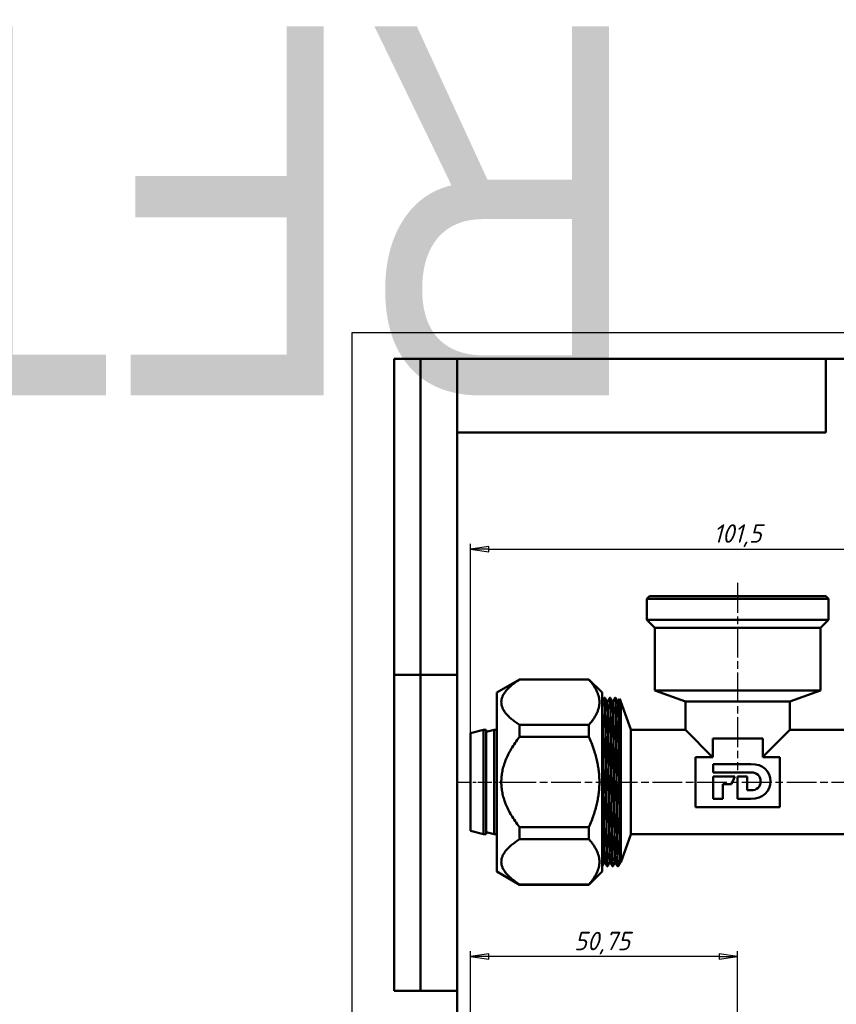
# Model space of a CAD drawing. Header units: millimetres. Extents: x -596 to 1537, y -69 to 356.
# Tile 8 of 11: x -63 to 92, y 169 to 356. Entities that reach past the tile are written whole.
import ezdxf
from ezdxf.enums import TextEntityAlignment as Align

# ---------------------------------------------------------------- set-up
doc = ezdxf.new("R2018")
doc.units = ezdxf.units.MM
doc.linetypes.add('CHAIN', pattern=[0.7087, 0.4724, -0.0591, 0.1181, -0.0591])
for name, color, linetype, lineweight in [('Видимые тонкие (ГОСТ)', 7, 'Continuous', 35), ('Видимый контур (ГОСТ)', 7, 'Continuous', 50), ('Кромка (ГОСТ)', 7, 'Continuous', 50), ('Обозначение (ГОСТ)', 7, 'Continuous', 25), ('Осевая линия (ГОСТ)', 7, 'Continuous', 25), ('Размер (ГОСТ)', 7, 'Continuous', 25), ('Эскизная геометрия (ГОСТ)', 7, 'Continuous', 50)]:
    doc.layers.add(name, color=color, linetype=linetype, lineweight=lineweight)
doc.styles.get("Standard").update_dxf_attribs({"font": 'GOST Common Italic.ttf'})
doc.styles.add('Обычный текст (ГОСТ)', font='GOST Common Italic.ttf')
doc.dimstyles.new('Обычный (ГОСТ)', dxfattribs={"dimtxt": 3.5, "dimasz": 3.5, "dimexe": 1, "dimexo": 0, "dimgap": 0.5, "dimtad": 1, "dimrnd": 1e-08, "dimtxsty": 'Обычный текст (ГОСТ)', "dimblk": 'Filled-1', "dimcen": 0.09, "dimdle": 15, "dimclrd": 256, "dimclre": 256, "dimclrt": 256, "dimazin": 2, "dimtfac": 0.714286, "dimtdec": 3, "dimtmove": 0, "dimatfit": 3, "dimfxl": 1, "dimtolj": 1, "dimlwd": 25, "dimlwe": 25, "dimarcsym": 0})

# ---------------------------------------------------------------- blocks, each defined once
blk = doc.blocks.new('ГОСТ - Доп. графы 2')
at = {"layer": 'Эскизная геометрия (ГОСТ)'}
for p, q in [((-12, 0), (-12, 120)), ((-12, 120), (0, 120)), ((-7, 0), (-7, 120)), ((-12, 60), (0, 60)), ((0, 0), (-12, 0))]:
    blk.add_line(p, q, dxfattribs=at)
at = {"layer": 'Обозначение (ГОСТ)', "lineweight": 30, "width": 0.8, "flags": 17}
for tag, p in [('Первичная_применяемость', (-3.65, 90.03)), ('Справочный_номер', (-3.55, 30.02))]:
    blk.add_attdef(tag, text='', height=3.17, rotation=90, dxfattribs=at).set_placement(p, align=Align.MIDDLE_CENTER)
blk = doc.blocks.new('ГОСТ - Доп. графы 3')
at = {"layer": 'Эскизная геометрия (ГОСТ)'}
for p, q in [((0, 0), (70, 0)), ((70, 0), (70, -14)), ((70, -14), (0, -14))]:
    blk.add_line(p, q, dxfattribs=at)
at = {"layer": 'Обозначение (ГОСТ)', "lineweight": 30, "width": 0.8}
blk.add_attdef('ОБОЗНАЧЕНИЕ', text='', height=5, rotation=180, dxfattribs=at).set_placement((34.94, -6.97), align=Align.MIDDLE_CENTER)
blk = doc.blocks.new('Рамки ГОСТ_ граница 297x210')
at = {"layer": 'Кромка (ГОСТ)', "lineweight": 25}
for p, q in [((0, 0), (0, 297)), ((0, 297), (210, 297))]:
    blk.add_line(p, q, dxfattribs=at)
at = {"layer": 'Кромка (ГОСТ)'}
for p, q in [((205, 292), (20, 292)), ((20, 292), (20, 5))]:
    blk.add_line(p, q, dxfattribs=at)
blk = doc.blocks.new('Filled-1')
at = {"color": 0}
for p, q in [((0, 0), (-1, 0.143)), ((-1, 0.143), (-1, -0.143)), ((-1, 0), (0, 0)), ((-1, -0.143), (0, 0))]:
    blk.add_line(p, q, dxfattribs=at)
at = {"color": 0, "flags": 128}
blk.add_lwpolyline([(-1, -0.143), (0, 0), (-1, 0.143), (-1, -0.143)], dxfattribs=at)
at = {"color": 0}
blk.add_solid([(-1, -0.143), (0, 0), (-1, 0.143), (-1, -0.143)], dxfattribs=at)
blk = doc.blocks.new('*D8')
at = {"layer": 'Defpoints', "color": 0, "linetype": 'Continuous', "transparency": 16777216}
for p in [(123.98, 255.87), (22.48, 220.87), (123.98, 220.87)]:
    blk.add_point(p, dxfattribs=at)
at = {"layer": 'Размер (ГОСТ)', "linetype": 'Continuous', "lineweight": 25, "transparency": 16777216}
for p, q in [((22.48, 220.87), (22.48, 256.87)), ((123.98, 220.87), (123.98, 256.87)), ((25.98, 255.87), (120.48, 255.87))]:
    blk.add_line(p, q, dxfattribs=at)
at = {"layer": 'Размер (ГОСТ)', "linetype": 'Continuous', "lineweight": 25, "transparency": 16777216, "xscale": 3.5, "yscale": 3.5, "zscale": 3.5, "rotation": 180}
blk.add_blockref('Filled-1', (22.48, 255.87), dxfattribs=at)
at = {"layer": 'Размер (ГОСТ)', "linetype": 'Continuous', "lineweight": 25, "transparency": 16777216, "xscale": 3.5, "yscale": 3.5, "zscale": 3.5}
blk.add_blockref('Filled-1', (123.98, 255.87), dxfattribs=at)
at = {"layer": 'Размер (ГОСТ)', "linetype": 'Continuous', "lineweight": 25, "transparency": 16777216, "insert": (68.61, 260.57), "char_height": 3.5, "attachment_point": 1, "style": 'Обычный текст (ГОСТ)'}
blk.add_mtext('\\A1;101,5', dxfattribs=at)
blk = doc.blocks.new('*D9')
at = {"layer": 'Defpoints', "color": 0, "linetype": 'Continuous', "transparency": 16777216}
for p in [(22.48, 178.48), (73.23, 166.82), (22.48, 156.32)]:
    blk.add_point(p, dxfattribs=at)
at = {"layer": 'Размер (ГОСТ)', "linetype": 'Continuous', "lineweight": 25, "transparency": 16777216}
for p, q in [((22.48, 156.32), (22.48, 179.48)), ((69.73, 178.48), (25.98, 178.48)), ((73.23, 166.82), (73.23, 179.48))]:
    blk.add_line(p, q, dxfattribs=at)
at = {"layer": 'Размер (ГОСТ)', "linetype": 'Continuous', "lineweight": 25, "transparency": 16777216, "xscale": 3.5, "yscale": 3.5, "zscale": 3.5, "rotation": 180}
blk.add_blockref('Filled-1', (22.48, 178.48), dxfattribs=at)
at = {"layer": 'Размер (ГОСТ)', "linetype": 'Continuous', "lineweight": 25, "transparency": 16777216, "xscale": 3.5, "yscale": 3.5, "zscale": 3.5}
blk.add_blockref('Filled-1', (73.23, 178.48), dxfattribs=at)
at = {"layer": 'Размер (ГОСТ)', "linetype": 'Continuous', "lineweight": 25, "transparency": 16777216, "insert": (42.19, 183.18), "char_height": 3.5, "attachment_point": 1, "style": 'Обычный текст (ГОСТ)'}
blk.add_mtext('\\A1;50,75', dxfattribs=at)

msp = doc.modelspace()

# ---------------------------------------------------------------- linework, layer by layer
at = {"layer": 'Видимые тонкие (ГОСТ)'}
for points, knots in [([(47.491, 226.875), (47.507, 226.876), (47.522, 226.666), (47.537, 226.242), (47.574, 225.236), (47.611, 223.03), (47.647, 220.114), (47.684, 217.239), (47.72, 213.694), (47.756, 210.247), (47.792, 206.802), (47.828, 203.48), (47.864, 200.998), (47.9, 198.518), (47.936, 196.894), (47.972, 196.477), (47.979, 196.403), (47.985, 196.367), (47.992, 196.368)], [53.4070751, 53.4070751, 53.4070751, 53.4070751, 53.6979742, 53.6979742, 53.6979742, 54.3878068, 54.3878068, 54.3878068, 55.0682739, 55.0682739, 55.0682739, 55.7482594, 55.7482594, 55.7482594, 56.4277799, 56.4277799, 56.4277799, 56.5486678, 56.5486678, 56.5486678, 56.5486678]), ([(47.571, 226.93), (47.605, 226.989), (47.638, 226.026), (47.671, 224.204), (47.707, 222.227), (47.743, 219.252), (47.779, 215.923), (47.815, 212.597), (47.852, 208.939), (47.888, 205.739), (47.924, 202.541), (47.96, 199.823), (47.996, 198.17), (48.021, 197.008), (48.046, 196.378), (48.072, 196.324)], [53.3870873, 53.3870873, 53.3870873, 53.3870873, 54.013506, 54.013506, 54.013506, 54.6932216, 54.6932216, 54.6932216, 55.3724629, 55.3724629, 55.3724629, 56.0512462, 56.0512462, 56.0512462, 56.52868, 56.52868, 56.52868, 56.52868]), ([(47.905, 227.563), (47.923, 227.597), (47.941, 227.329), (47.959, 226.757), (47.995, 225.631), (48.03, 223.333), (48.066, 220.348), (48.101, 217.364), (48.137, 213.714), (48.173, 210.166), (48.208, 206.619), (48.244, 203.197), (48.279, 200.619), (48.315, 198.042), (48.35, 196.326), (48.386, 195.83), (48.392, 195.741), (48.399, 195.691), (48.405, 195.68)], [53.3878896, 53.3878896, 53.3878896, 53.3878896, 53.7284842, 53.7284842, 53.7284842, 54.3991598, 54.3991598, 54.3991598, 55.0694476, 55.0694476, 55.0694476, 55.739363, 55.739363, 55.739363, 56.4089214, 56.4089214, 56.4089214, 56.5294822, 56.5294822, 56.5294822, 56.5294822]), ([(48.079, 227.569), (48.11, 227.503), (48.141, 226.497), (48.173, 224.698), (48.208, 222.658), (48.244, 219.611), (48.279, 216.199), (48.315, 212.789), (48.35, 209.036), (48.386, 205.729), (48.422, 202.423), (48.457, 199.583), (48.493, 197.806), (48.521, 196.367), (48.55, 195.632), (48.579, 195.681)], [59.709446, 59.709446, 59.709446, 59.709446, 60.3001972, 60.3001972, 60.3001972, 60.9701126, 60.9701126, 60.9701126, 61.6396711, 61.6396711, 61.6396711, 62.3088879, 62.3088879, 62.3088879, 62.8510386, 62.8510386, 62.8510386, 62.8510386]), ([(48.412, 226.928), (48.417, 226.92), (48.422, 226.886), (48.428, 226.827), (48.464, 226.42), (48.499, 224.812), (48.535, 222.348), (48.571, 219.884), (48.607, 216.582), (48.643, 213.147), (48.679, 209.715), (48.715, 206.173), (48.751, 203.281), (48.787, 200.39), (48.823, 198.166), (48.859, 197.086), (48.877, 196.544), (48.894, 196.292), (48.912, 196.326)], [59.7102482, 59.7102482, 59.7102482, 59.7102482, 59.8082863, 59.8082863, 59.8082863, 60.4850241, 60.4850241, 60.4850241, 61.1614009, 61.1614009, 61.1614009, 61.8374324, 61.8374324, 61.8374324, 62.5131344, 62.5131344, 62.5131344, 62.8518409, 62.8518409, 62.8518409, 62.8518409]), ([(48.492, 226.88), (48.499, 226.881), (48.506, 226.841), (48.513, 226.757), (48.549, 226.314), (48.585, 224.675), (48.621, 222.191), (48.656, 219.708), (48.692, 216.397), (48.728, 212.968), (48.764, 209.542), (48.8, 206.02), (48.836, 203.158), (48.872, 200.297), (48.908, 198.115), (48.944, 197.077), (48.96, 196.606), (48.976, 196.373), (48.993, 196.374)], [59.6902604, 59.6902604, 59.6902604, 59.6902604, 59.8190511, 59.8190511, 59.8190511, 60.4961237, 60.4961237, 60.4961237, 61.1728444, 61.1728444, 61.1728444, 61.8492292, 61.8492292, 61.8492292, 62.5252935, 62.5252935, 62.5252935, 62.8318531, 62.8318531, 62.8318531, 62.8318531]), ([(48.572, 226.924), (48.596, 226.965), (48.62, 226.508), (48.643, 225.572), (48.679, 224.149), (48.715, 221.631), (48.751, 218.555), (48.787, 215.48), (48.823, 211.869), (48.859, 208.494), (48.894, 205.12), (48.93, 202.005), (48.966, 199.812), (49.002, 197.639), (49.037, 196.387), (49.073, 196.318)], [59.6702726, 59.6702726, 59.6702726, 59.6702726, 60.1152419, 60.1152419, 60.1152419, 60.7912734, 60.7912734, 60.7912734, 61.4669754, 61.4669754, 61.4669754, 62.1423636, 62.1423636, 62.1423636, 62.8118653, 62.8118653, 62.8118653, 62.8118653]), ([(48.906, 227.569), (48.91, 227.579), (48.914, 227.57), (48.919, 227.544), (48.954, 227.325), (48.99, 225.882), (49.025, 223.516), (49.062, 221.045), (49.099, 217.582), (49.136, 213.913), (49.172, 210.374), (49.208, 206.667), (49.243, 203.579), (49.279, 200.496), (49.315, 198.049), (49.35, 196.756), (49.369, 196.08), (49.388, 195.722), (49.406, 195.686)], [59.6710749, 59.6710749, 59.6710749, 59.6710749, 59.7518936, 59.7518936, 59.7518936, 60.4196298, 60.4196298, 60.4196298, 61.1170793, 61.1170793, 61.1170793, 61.7897299, 61.7897299, 61.7897299, 62.4614759, 62.4614759, 62.4614759, 62.8126675, 62.8126675, 62.8126675, 62.8126675]), ([(49.08, 227.561), (49.098, 227.525), (49.117, 227.16), (49.136, 226.469), (49.172, 225.161), (49.208, 222.698), (49.243, 219.601), (49.279, 216.509), (49.315, 212.805), (49.35, 209.273), (49.386, 205.745), (49.422, 202.411), (49.457, 199.975), (49.493, 197.541), (49.528, 196.019), (49.564, 195.728), (49.569, 195.684), (49.575, 195.668), (49.58, 195.68)], [65.9926313, 65.9926313, 65.9926313, 65.9926313, 66.3478289, 66.3478289, 66.3478289, 67.0204796, 67.0204796, 67.0204796, 67.6922255, 67.6922255, 67.6922255, 68.3631305, 68.3631305, 68.3631305, 69.033257, 69.033257, 69.033257, 69.1342239, 69.1342239, 69.1342239, 69.1342239]), ([(49.413, 226.929), (49.444, 226.862), (49.475, 225.916), (49.506, 224.222), (49.542, 222.255), (49.578, 219.293), (49.614, 215.974), (49.65, 212.659), (49.686, 209.01), (49.722, 205.811), (49.758, 202.616), (49.794, 199.892), (49.83, 198.222), (49.858, 196.928), (49.886, 196.275), (49.913, 196.322)], [65.9934335, 65.9934335, 65.9934335, 65.9934335, 66.5777354, 66.5777354, 66.5777354, 67.2561555, 67.2561555, 67.2561555, 67.9337353, 67.9337353, 67.9337353, 68.6105393, 68.6105393, 68.6105393, 69.1350262, 69.1350262, 69.1350262, 69.1350262]), ([(49.493, 226.883), (49.527, 226.879), (49.561, 225.81), (49.595, 223.871), (49.631, 221.813), (49.667, 218.788), (49.703, 215.448), (49.739, 212.111), (49.775, 208.483), (49.811, 205.342), (49.847, 202.204), (49.883, 199.575), (49.919, 198.017), (49.944, 196.936), (49.969, 196.376), (49.994, 196.371)], [65.9734457, 65.9734457, 65.9734457, 65.9734457, 66.6125374, 66.6125374, 66.6125374, 67.2909633, 67.2909633, 67.2909633, 67.9685898, 67.9685898, 67.9685898, 68.6454809, 68.6454809, 68.6454809, 69.1150384, 69.1150384, 69.1150384, 69.1150384]), ([(49.573, 226.923), (49.587, 226.951), (49.601, 226.814), (49.614, 226.507), (49.65, 225.697), (49.686, 223.709), (49.722, 220.97), (49.758, 218.235), (49.794, 214.769), (49.83, 211.316), (49.866, 207.866), (49.902, 204.453), (49.938, 201.806), (49.974, 199.161), (50.009, 197.299), (50.045, 196.617), (50.055, 196.437), (50.064, 196.339), (50.074, 196.323)], [65.9534579, 65.9534579, 65.9534579, 65.9534579, 66.2099965, 66.2099965, 66.2099965, 66.8875763, 66.8875763, 66.8875763, 67.5643803, 67.5643803, 67.5643803, 68.2404722, 68.2404722, 68.2404722, 68.915915, 68.915915, 68.915915, 69.0950506, 69.0950506, 69.0950506, 69.0950506]), ([(49.907, 227.567), (49.934, 227.614), (49.962, 226.937), (49.99, 225.598), (50.026, 223.875), (50.061, 221.067), (50.097, 217.769), (50.133, 214.479), (50.168, 210.723), (50.204, 207.291), (50.239, 203.868), (50.275, 200.79), (50.31, 198.704), (50.343, 196.811), (50.375, 195.746), (50.407, 195.678)], [65.9542602, 65.9542602, 65.9542602, 65.9542602, 66.4764602, 66.4764602, 66.4764602, 67.1487577, 67.1487577, 67.1487577, 67.819357, 67.819357, 67.819357, 68.4885082, 68.4885082, 68.4885082, 69.0958528, 69.0958528, 69.0958528, 69.0958528]), ([(50.081, 227.569), (50.086, 227.559), (50.092, 227.521), (50.097, 227.454), (50.133, 227.017), (50.168, 225.352), (50.204, 222.811), (50.239, 220.275), (50.275, 216.883), (50.31, 213.346), (50.346, 209.816), (50.381, 206.164), (50.417, 203.155), (50.453, 200.129), (50.488, 197.773), (50.524, 196.584), (50.543, 195.95), (50.562, 195.65), (50.581, 195.686)], [72.2758166, 72.2758166, 72.2758166, 72.2758166, 72.3795073, 72.3795073, 72.3795073, 73.0501066, 73.0501066, 73.0501066, 73.7192578, 73.7192578, 73.7192578, 74.3872057, 74.3872057, 74.3872057, 75.058823, 75.058823, 75.058823, 75.4174092, 75.4174092, 75.4174092, 75.4174092]), ([(50.414, 226.923), (50.436, 226.879), (50.457, 226.415), (50.479, 225.548), (50.515, 224.115), (50.551, 221.59), (50.587, 218.511), (50.624, 215.299), (50.662, 211.507), (50.699, 208.011), (50.735, 204.654), (50.771, 201.594), (50.807, 199.488), (50.843, 197.39), (50.878, 196.252), (50.914, 196.318), (50.914, 196.318), (50.914, 196.318), (50.914, 196.318)], [72.2766188, 72.2766188, 72.2766188, 72.2766188, 72.6852932, 72.6852932, 72.6852932, 73.3608246, 73.3608246, 73.3608246, 74.0656604, 74.0656604, 74.0656604, 74.7426999, 74.7426999, 74.7426999, 75.4171853, 75.4171853, 75.4171853, 75.4182115, 75.4182115, 75.4182115, 75.4182115]), ([(50.494, 226.876), (50.518, 226.872), (50.542, 226.359), (50.566, 225.363), (50.602, 223.869), (50.638, 221.297), (50.673, 218.197), (50.709, 215.081), (50.746, 211.451), (50.782, 208.092), (50.817, 204.747), (50.853, 201.693), (50.889, 199.582), (50.924, 197.516), (50.96, 196.367), (50.995, 196.366)], [72.256631, 72.256631, 72.256631, 72.256631, 72.7067573, 72.7067573, 72.7067573, 73.3821011, 73.3821011, 73.3821011, 74.0610308, 74.0610308, 74.0610308, 74.7369894, 74.7369894, 74.7369894, 75.3982237, 75.3982237, 75.3982237, 75.3982237]), ([(50.574, 226.929), (50.578, 226.938), (50.583, 226.931), (50.587, 226.908), (50.624, 226.699), (50.662, 225.176), (50.699, 222.691), (50.735, 220.303), (50.771, 217.048), (50.807, 213.622), (50.843, 210.21), (50.878, 206.652), (50.914, 203.706), (50.95, 200.759), (50.986, 198.445), (51.022, 197.256), (51.026, 197.101), (51.031, 196.964), (51.036, 196.846)], [72.2366432, 72.2366432, 72.2366432, 72.2366432, 72.3146656, 72.3146656, 72.3146656, 73.0195014, 73.0195014, 73.0195014, 73.6965409, 73.6965409, 73.6965409, 74.3710263, 74.3710263, 74.3710263, 75.0457892, 75.0457892, 75.0457892, 75.1340089, 75.1340089, 75.1340089, 75.1340089]), ([(47.483, 225.266), (47.509, 224.102), (47.536, 222.373), (47.563, 220.262), (47.599, 217.392), (47.635, 213.839), (47.671, 210.373), (47.707, 206.916), (47.743, 203.571), (47.779, 201.061), (47.815, 198.552), (47.852, 196.894), (47.888, 196.444), (47.896, 196.345), (47.904, 196.305), (47.911, 196.322)], [53.8774414, 53.8774414, 53.8774414, 53.8774414, 54.3783584, 54.3783584, 54.3783584, 55.059665, 55.059665, 55.059665, 55.7393806, 55.7393806, 55.7393806, 56.4186219, 56.4186219, 56.4186219, 56.5686556, 56.5686556, 56.5686556, 56.5686556]), ([(47.483, 198.28), (47.499, 197.4), (47.515, 196.719), (47.531, 196.28), (47.547, 195.851), (47.562, 195.654), (47.578, 195.686)], [55.96973675, 55.96973675, 55.96973675, 55.96973675, 56.27233815, 56.27233815, 56.27233815, 56.56785332, 56.56785332, 56.56785332, 56.56785332])]:
    msp.add_open_spline(points, degree=3, knots=knots, dxfattribs=at)
at = {"layer": 'Видимый контур (ГОСТ)'}
for p, q in [((56.483, 246.924), (55.983, 246.424)), ((56.483, 246.924), (89.983, 246.924)), ((89.983, 246.924), (90.483, 246.424)), ((55.983, 246.424), (90.483, 246.424)), ((55.983, 246.424), (55.983, 242.424)), ((90.483, 246.424), (90.483, 242.424)), ((55.983, 242.424), (90.483, 242.424)), ((57.483, 240.924), (55.983, 242.424)), ((88.983, 240.924), (90.483, 242.424)), ((57.483, 240.924), (88.983, 240.924)), ((57.483, 240.924), (57.483, 229.024)), ((88.983, 240.924), (88.983, 229.024)), ((27.483, 228.624), (31.813, 231.124)), ((31.813, 231.124), (31.813, 231.081)), ((31.813, 231.124), (44.983, 231.124)), ((44.983, 231.081), (31.813, 231.081)), ((44.983, 231.081), (44.983, 231.124)), ((47.483, 228.624), (44.983, 231.124)), ((27.483, 228.624), (27.483, 194.624)), ((47.483, 194.624), (47.483, 228.624)), ((57.483, 229.024), (88.983, 229.024)), ((63.333, 226.924), (57.483, 229.024)), ((83.133, 226.924), (88.983, 229.024)), ((47.571, 226.93), (47.905, 227.571)), ((47.998, 227.624), (47.985, 227.624)), ((48.079, 227.571), (48.412, 226.93)), ((48.572, 226.93), (48.906, 227.571)), ((48.999, 227.624), (48.986, 227.624)), ((49.08, 227.571), (49.413, 226.93)), ((49.573, 226.93), (49.907, 227.571)), ((50, 227.624), (49.987, 227.624)), ((50.081, 227.571), (50.414, 226.93)), ((50.574, 226.93), (50.846, 227.452)), ((51.054, 226.883), (50.847, 227.452)), ((52.983, 221.585), (51.054, 226.883)), ((51.054, 226.883), (51.054, 196.366)), ((51.054, 196.366), (51.054, 226.883)), ((63.333, 226.924), (83.133, 226.924)), ((63.333, 226.924), (63.333, 221.524)), ((83.133, 226.924), (83.133, 221.524)), ((22.483, 220.874), (24.983, 221.524)), ((22.483, 202.374), (22.483, 220.874)), ((24.983, 201.724), (24.983, 221.524)), ((24.983, 221.524), (25.483, 221.524)), ((25.483, 201.724), (25.483, 221.524)), ((25.483, 221.138), (26.983, 221.524)), ((26.983, 201.724), (26.983, 221.524)), ((26.983, 221.524), (27.483, 221.524)), ((31.813, 222.479), (31.813, 220.227)), ((31.813, 222.479), (44.983, 222.479)), ((44.983, 220.227), (44.983, 222.479)), ((52.983, 201.664), (52.983, 221.585)), ((52.983, 221.524), (63.333, 221.524)), ((63.333, 221.524), (68.496, 216.361)), ((78.005, 216.397), (83.133, 221.524)), ((83.133, 221.524), (93.483, 221.524)), ((44.983, 220.227), (31.813, 220.227)), ((68.505, 219.861), (68.505, 216.361)), ((78.005, 219.861), (68.505, 219.861)), ((78.005, 216.361), (78.005, 219.861)), ((68.505, 216.361), (65.255, 216.361)), ((65.255, 216.361), (65.255, 206.861)), ((81.255, 216.361), (78.005, 216.361)), ((81.255, 206.861), (81.255, 216.361)), ((68.611, 215.037), (75.772, 215.037)), ((68.611, 213.432), (68.611, 215.037)), ((75.799, 213.432), (68.611, 213.432)), ((68.611, 212.681), (72.68, 212.681)), ((68.611, 208.43), (68.611, 212.681)), ((72.68, 212.681), (72.07, 211.245)), ((73.244, 212.681), (75.06, 212.681)), ((73.244, 208.43), (73.244, 212.681)), ((75.06, 212.681), (75.06, 210.053)), ((70.426, 211.245), (70.426, 208.43)), ((72.07, 211.245), (70.426, 211.245)), ((75.06, 210.053), (75.799, 210.053)), ((70.426, 208.43), (68.611, 208.43)), ((75.734, 208.43), (73.244, 208.43)), ((65.255, 206.861), (81.255, 206.861)), ((22.483, 202.374), (24.983, 201.724)), ((25.483, 202.111), (26.983, 201.724)), ((31.813, 203.022), (31.813, 200.77)), ((31.813, 203.022), (44.983, 203.022)), ((44.983, 200.77), (44.983, 203.022)), ((24.983, 201.724), (25.483, 201.724)), ((26.983, 201.724), (27.483, 201.724)), ((44.983, 200.77), (31.813, 200.77)), ((52.983, 201.664), (51.054, 196.366)), ((52.983, 201.724), (93.483, 201.724)), ((51.054, 196.366), (51.048, 196.349)), ((27.483, 194.624), (31.813, 192.124)), ((47.483, 194.624), (44.983, 192.124)), ((47.497, 195.624), (47.485, 195.624)), ((47.911, 196.318), (47.578, 195.678)), ((48.405, 195.678), (48.072, 196.318)), ((48.498, 195.624), (48.486, 195.624)), ((48.912, 196.318), (48.579, 195.678)), ((49.406, 195.678), (49.073, 196.318)), ((49.499, 195.624), (49.487, 195.624)), ((49.913, 196.318), (49.58, 195.678)), ((50.407, 195.678), (50.074, 196.318)), ((50.5, 195.624), (50.488, 195.624)), ((50.914, 196.318), (50.581, 195.678)), ((31.813, 192.168), (31.813, 192.124)), ((31.813, 192.168), (44.983, 192.168)), ((31.813, 192.124), (44.983, 192.124)), ((44.983, 192.124), (44.983, 192.168))]:
    msp.add_line(p, q, dxfattribs=at)
for points, weights in [([(31.813, 231.081), (25.24, 226.78), (31.813, 222.479)], [1.05705235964, 1.1778583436, 1.05705235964]), ([(44.983, 222.479), (48.778, 226.78), (44.983, 231.081)], [1.03329400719, 1.15138475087, 1.03329400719]), ([(31.813, 220.227), (25.24, 211.624), (31.813, 203.022)], [1.05705235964, 1.1778583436, 1.05705235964]), ([(44.983, 203.022), (48.778, 211.624), (44.983, 220.227)], [1.03329400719, 1.15138475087, 1.03329400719]), ([(31.813, 200.77), (25.24, 196.469), (31.813, 192.168)], [1.05705235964, 1.1778583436, 1.05705235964]), ([(44.983, 192.168), (48.778, 196.469), (44.983, 200.77)], [1.03329400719, 1.15138475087, 1.03329400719])]:
    msp.add_rational_spline(points, weights, degree=2, dxfattribs=at)
for points in [[(47.483, 226.883), (47.486, 226.883), (47.488, 226.883), (47.491, 226.883)], [(75.772, 215.037), (78.111, 215.037), (79.467, 213.678), (79.467, 211.753)], [(77.606, 211.742), (77.606, 212.8), (76.885, 213.432), (75.799, 213.432)], [(79.467, 211.753), (79.467, 209.846), (78.091, 208.43), (75.734, 208.43)], [(75.799, 210.053), (76.885, 210.053), (77.606, 210.659), (77.606, 211.742)], [(51.048, 196.349), (51.036, 196.357), (51.016, 196.366), (50.995, 196.366)], [(51.048, 196.349), (51.045, 196.341), (51.042, 196.508), (51.036, 196.846)], [(47.483, 195.632), (47.483, 195.631), (47.484, 195.631), (47.485, 195.631)], [(47.485, 195.624), (47.484, 195.624), (47.483, 195.624), (47.483, 195.624)]]:
    msp.add_open_spline(points, degree=3, dxfattribs=at)
for points, knots in [([(47.491, 226.883), (47.511, 226.883), (47.53, 226.89), (47.553, 226.906), (47.559, 226.913), (47.567, 226.923), (47.57, 226.927), (47.571, 226.93)], [0, 0, 0, 0, 0.011891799, 0.011891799, 0.022382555, 0.022382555, 0.03237767, 0.03237767, 0.03237767, 0.03237767]), ([(47.905, 227.571), (47.908, 227.578), (47.913, 227.586), (47.929, 227.602), (47.937, 227.609), (47.958, 227.619), (47.971, 227.623), (47.985, 227.624)], [0, 0, 0, 0, 0.015317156, 0.015317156, 0.023288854, 0.023288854, 0.031537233, 0.031537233, 0.031537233, 0.031537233]), ([(47.985, 227.624), (48.02, 227.625), (48.055, 226.437), (48.09, 224.298), (48.126, 222.118), (48.161, 218.964), (48.197, 215.499), (48.232, 212.036), (48.268, 208.285), (48.303, 205.033), (48.339, 201.782), (48.374, 199.051), (48.41, 197.412), (48.435, 196.243), (48.461, 195.635), (48.486, 195.63)], [53.4064775, 53.4064775, 53.4064775, 53.4064775, 54.0636304, 54.0636304, 54.0636304, 54.7332394, 54.7332394, 54.7332394, 55.4024828, 55.4024828, 55.4024828, 56.0713759, 56.0713759, 56.0713759, 56.5486678, 56.5486678, 56.5486678, 56.5486678]), ([(47.998, 227.624), (48.018, 227.623), (48.036, 227.615), (48.059, 227.599), (48.065, 227.591), (48.074, 227.579), (48.076, 227.575), (48.079, 227.571)], [0, 0, 0, 0, 0.011673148, 0.011673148, 0.022446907, 0.022446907, 0.031520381, 0.031520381, 0.031520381, 0.031520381]), ([(48.498, 195.632), (48.479, 195.632), (48.46, 195.972), (48.441, 196.65), (48.405, 197.904), (48.37, 200.307), (48.335, 203.356), (48.299, 206.404), (48.264, 210.079), (48.228, 213.612), (48.193, 217.145), (48.157, 220.514), (48.122, 223.014), (48.086, 225.515), (48.051, 227.131), (48.015, 227.526), (48.01, 227.591), (48.004, 227.623), (47.998, 227.622)], [-62.8324507, -62.8324507, -62.8324507, -62.8324507, -62.4718865, -62.4718865, -62.4718865, -61.8041515, -61.8041515, -61.8041515, -61.1364878, -61.1364878, -61.1364878, -60.4688945, -60.4688945, -60.4688945, -59.8013705, -59.8013705, -59.8013705, -59.6902604, -59.6902604, -59.6902604, -59.6902604]), ([(48.412, 226.93), (48.414, 226.926), (48.418, 226.918), (48.435, 226.903), (48.442, 226.897), (48.464, 226.887), (48.478, 226.883), (48.492, 226.883)], [0, 0, 0, 0, 0.015674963, 0.015674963, 0.023879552, 0.023879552, 0.032391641, 0.032391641, 0.032391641, 0.032391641]), ([(48.492, 226.883), (48.512, 226.883), (48.531, 226.89), (48.554, 226.906), (48.56, 226.913), (48.568, 226.923), (48.571, 226.927), (48.572, 226.93)], [0, 0, 0, 0, 0.011891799, 0.011891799, 0.022382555, 0.022382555, 0.03237767, 0.03237767, 0.03237767, 0.03237767]), ([(48.906, 227.571), (48.909, 227.578), (48.914, 227.586), (48.93, 227.602), (48.938, 227.609), (48.959, 227.619), (48.972, 227.623), (48.986, 227.624)], [0, 0, 0, 0, 0.015317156, 0.015317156, 0.023288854, 0.023288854, 0.031537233, 0.031537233, 0.031537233, 0.031537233]), ([(48.986, 227.616), (49.007, 227.616), (49.028, 227.219), (49.048, 226.435), (49.084, 225.061), (49.121, 222.504), (49.157, 219.319), (49.192, 216.178), (49.228, 212.448), (49.264, 208.916), (49.299, 205.39), (49.335, 202.085), (49.371, 199.7), (49.406, 197.317), (49.442, 195.866), (49.477, 195.653), (49.481, 195.634), (49.484, 195.625), (49.487, 195.625)], [59.6896628, 59.6896628, 59.6896628, 59.6896628, 60.0782287, 60.0782287, 60.0782287, 60.759335, 60.759335, 60.759335, 61.4311185, 61.4311185, 61.4311185, 62.1020221, 62.1020221, 62.1020221, 62.7721088, 62.7721088, 62.7721088, 62.8318531, 62.8318531, 62.8318531, 62.8318531]), ([(48.999, 227.624), (49.019, 227.623), (49.037, 227.615), (49.06, 227.599), (49.066, 227.591), (49.075, 227.579), (49.077, 227.575), (49.08, 227.571)], [0, 0, 0, 0, 0.011673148, 0.011673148, 0.022446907, 0.022446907, 0.031520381, 0.031520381, 0.031520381, 0.031520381]), ([(49.499, 195.625), (49.466, 195.626), (49.432, 196.715), (49.399, 198.697), (49.363, 200.798), (49.328, 203.889), (49.292, 207.323), (49.257, 210.756), (49.221, 214.51), (49.186, 217.798), (49.15, 221.086), (49.115, 223.888), (49.079, 225.616), (49.053, 226.926), (49.026, 227.614), (48.999, 227.62)], [-69.115636, -69.115636, -69.115636, -69.115636, -68.4848622, -68.4848622, -68.4848622, -67.8164437, -67.8164437, -67.8164437, -67.1481049, -67.1481049, -67.1481049, -66.4798449, -66.4798449, -66.4798449, -65.9734457, -65.9734457, -65.9734457, -65.9734457]), ([(49.413, 226.93), (49.415, 226.926), (49.419, 226.918), (49.436, 226.903), (49.443, 226.897), (49.465, 226.887), (49.479, 226.883), (49.493, 226.883)], [0, 0, 0, 0, 0.015674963, 0.015674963, 0.023879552, 0.023879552, 0.032391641, 0.032391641, 0.032391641, 0.032391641]), ([(49.493, 226.883), (49.513, 226.883), (49.532, 226.89), (49.555, 226.906), (49.561, 226.913), (49.569, 226.923), (49.572, 226.927), (49.573, 226.93)], [0, 0, 0, 0, 0.011891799, 0.011891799, 0.022382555, 0.022382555, 0.03237767, 0.03237767, 0.03237767, 0.03237767]), ([(49.907, 227.571), (49.91, 227.578), (49.915, 227.586), (49.931, 227.602), (49.939, 227.609), (49.96, 227.619), (49.973, 227.623), (49.987, 227.624)], [0, 0, 0, 0, 0.015317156, 0.015317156, 0.023288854, 0.023288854, 0.031537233, 0.031537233, 0.031537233, 0.031537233]), ([(49.987, 227.619), (49.996, 227.622), (50.005, 227.553), (50.014, 227.411), (50.049, 226.829), (50.085, 225.021), (50.12, 222.37), (50.156, 219.724), (50.192, 216.256), (50.227, 212.693), (50.263, 209.138), (50.298, 205.512), (50.334, 202.573), (50.369, 199.64), (50.404, 197.411), (50.44, 196.351), (50.456, 195.87), (50.472, 195.631), (50.488, 195.632)], [65.9728481, 65.9728481, 65.9728481, 65.9728481, 66.136823, 66.136823, 66.136823, 66.8078963, 66.8078963, 66.8078963, 67.4773725, 67.4773725, 67.4773725, 68.1454988, 68.1454988, 68.1454988, 68.8125174, 68.8125174, 68.8125174, 69.1150384, 69.1150384, 69.1150384, 69.1150384]), ([(50, 227.624), (50.02, 227.623), (50.038, 227.615), (50.061, 227.599), (50.067, 227.591), (50.076, 227.579), (50.078, 227.575), (50.081, 227.571)], [0, 0, 0, 0, 0.011673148, 0.011673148, 0.022446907, 0.022446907, 0.031520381, 0.031520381, 0.031520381, 0.031520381]), ([(50.5, 195.631), (50.488, 195.628), (50.476, 195.758), (50.465, 196.025), (50.429, 196.82), (50.393, 198.817), (50.358, 201.599), (50.322, 204.381), (50.287, 207.928), (50.251, 211.497), (50.216, 215.065), (50.18, 218.632), (50.145, 221.448), (50.109, 224.265), (50.074, 226.313), (50.038, 227.163), (50.025, 227.469), (50.013, 227.619), (50, 227.617)], [-75.3988213, -75.3988213, -75.3988213, -75.3988213, -75.173828, -75.173828, -75.173828, -74.5045599, -74.5045599, -74.5045599, -73.835381, -73.835381, -73.835381, -73.1662904, -73.1662904, -73.1662904, -72.4972872, -72.4972872, -72.4972872, -72.256631, -72.256631, -72.256631, -72.256631]), ([(50.414, 226.93), (50.416, 226.926), (50.42, 226.918), (50.437, 226.903), (50.444, 226.897), (50.466, 226.887), (50.48, 226.883), (50.494, 226.883)], [0, 0, 0, 0, 0.015674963, 0.015674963, 0.023879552, 0.023879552, 0.032391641, 0.032391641, 0.032391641, 0.032391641]), ([(50.494, 226.883), (50.514, 226.883), (50.533, 226.89), (50.556, 226.906), (50.562, 226.913), (50.57, 226.923), (50.573, 226.927), (50.574, 226.93)], [0, 0, 0, 0, 0.011891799, 0.011891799, 0.022382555, 0.022382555, 0.03237767, 0.03237767, 0.03237767, 0.03237767]), ([(51.036, 196.846), (51.031, 197.127), (51.026, 197.528), (51.017, 198.554), (51.012, 199.178), (50.998, 201.181), (50.99, 202.754), (50.973, 206.308), (50.964, 208.258), (50.947, 212.282), (50.939, 214.318), (50.922, 218.211), (50.913, 220.028), (50.896, 223.202), (50.888, 224.526), (50.871, 226.497), (50.862, 227.123), (50.851, 227.424), (50.849, 227.457), (50.846, 227.452)], [-5.5754771, -5.5754771, -5.5754771, -5.5754771, -5.2374313, -5.2374313, -4.8985174, -4.8985174, -4.2955915, -4.2955915, -3.6899826, -3.6899826, -3.081691, -3.081691, -2.4707168, -2.4707168, -1.8570604, -1.8570604, -1.2407219, -1.2407219, -1.0499701, -1.0499701, -1.0499701, -1.0499701]), ([(47.992, 196.366), (47.972, 196.366), (47.953, 196.358), (47.93, 196.343), (47.924, 196.336), (47.915, 196.325), (47.913, 196.321), (47.911, 196.318)], [0, 0, 0, 0, 0.011891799, 0.011891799, 0.022382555, 0.022382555, 0.03237767, 0.03237767, 0.03237767, 0.03237767]), ([(48.072, 196.318), (48.069, 196.323), (48.066, 196.33), (48.049, 196.346), (48.041, 196.352), (48.02, 196.362), (48.006, 196.366), (47.992, 196.366)], [0, 0, 0, 0, 0.015674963, 0.015674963, 0.023879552, 0.023879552, 0.032391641, 0.032391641, 0.032391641, 0.032391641]), ([(48.993, 196.366), (48.973, 196.366), (48.954, 196.358), (48.931, 196.343), (48.925, 196.336), (48.916, 196.325), (48.914, 196.321), (48.912, 196.318)], [0, 0, 0, 0, 0.011891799, 0.011891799, 0.022382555, 0.022382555, 0.03237767, 0.03237767, 0.03237767, 0.03237767]), ([(49.073, 196.318), (49.07, 196.323), (49.067, 196.33), (49.05, 196.346), (49.042, 196.352), (49.021, 196.362), (49.007, 196.366), (48.993, 196.366)], [0, 0, 0, 0, 0.015674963, 0.015674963, 0.023879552, 0.023879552, 0.032391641, 0.032391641, 0.032391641, 0.032391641]), ([(49.994, 196.366), (49.974, 196.366), (49.955, 196.358), (49.932, 196.343), (49.926, 196.336), (49.917, 196.325), (49.915, 196.321), (49.913, 196.318)], [0, 0, 0, 0, 0.011891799, 0.011891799, 0.022382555, 0.022382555, 0.03237767, 0.03237767, 0.03237767, 0.03237767]), ([(50.074, 196.318), (50.071, 196.323), (50.068, 196.33), (50.051, 196.346), (50.043, 196.352), (50.022, 196.362), (50.008, 196.366), (49.994, 196.366)], [0, 0, 0, 0, 0.015674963, 0.015674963, 0.023879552, 0.023879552, 0.032391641, 0.032391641, 0.032391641, 0.032391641]), ([(50.995, 196.366), (50.975, 196.366), (50.956, 196.358), (50.933, 196.343), (50.927, 196.336), (50.918, 196.325), (50.916, 196.321), (50.914, 196.318)], [0, 0, 0, 0, 0.011891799, 0.011891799, 0.022382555, 0.022382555, 0.03237767, 0.03237767, 0.03237767, 0.03237767]), ([(47.497, 195.626), (47.493, 195.625), (47.488, 195.643), (47.484, 195.681), (47.484, 195.684), (47.483, 195.687), (47.483, 195.691)], [-56.549265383, -56.549265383, -56.549265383, -56.549265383, -56.464758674, -56.464758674, -56.464758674, -56.457485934, -56.457485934, -56.457485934, -56.457485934]), ([(47.578, 195.678), (47.575, 195.671), (47.57, 195.662), (47.553, 195.646), (47.546, 195.64), (47.525, 195.629), (47.511, 195.625), (47.497, 195.624)], [0, 0, 0, 0, 0.015317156, 0.015317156, 0.023288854, 0.023288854, 0.031537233, 0.031537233, 0.031537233, 0.031537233]), ([(48.486, 195.624), (48.466, 195.625), (48.448, 195.633), (48.425, 195.65), (48.418, 195.658), (48.41, 195.669), (48.407, 195.674), (48.405, 195.678)], [0, 0, 0, 0, 0.011673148, 0.011673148, 0.022446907, 0.022446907, 0.031520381, 0.031520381, 0.031520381, 0.031520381]), ([(48.579, 195.678), (48.576, 195.671), (48.571, 195.662), (48.554, 195.646), (48.547, 195.64), (48.526, 195.629), (48.512, 195.625), (48.498, 195.624)], [0, 0, 0, 0, 0.015317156, 0.015317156, 0.023288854, 0.023288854, 0.031537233, 0.031537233, 0.031537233, 0.031537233]), ([(49.487, 195.624), (49.467, 195.625), (49.449, 195.633), (49.426, 195.65), (49.419, 195.658), (49.411, 195.669), (49.408, 195.674), (49.406, 195.678)], [0, 0, 0, 0, 0.011673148, 0.011673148, 0.022446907, 0.022446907, 0.031520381, 0.031520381, 0.031520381, 0.031520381]), ([(49.58, 195.678), (49.577, 195.671), (49.572, 195.662), (49.555, 195.646), (49.548, 195.64), (49.527, 195.629), (49.513, 195.625), (49.499, 195.624)], [0, 0, 0, 0, 0.015317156, 0.015317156, 0.023288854, 0.023288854, 0.031537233, 0.031537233, 0.031537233, 0.031537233]), ([(50.488, 195.624), (50.468, 195.625), (50.45, 195.633), (50.427, 195.65), (50.42, 195.658), (50.412, 195.669), (50.409, 195.674), (50.407, 195.678)], [0, 0, 0, 0, 0.011673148, 0.011673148, 0.022446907, 0.022446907, 0.031520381, 0.031520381, 0.031520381, 0.031520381]), ([(50.581, 195.678), (50.578, 195.671), (50.573, 195.662), (50.556, 195.646), (50.549, 195.64), (50.528, 195.629), (50.514, 195.625), (50.5, 195.624)], [0, 0, 0, 0, 0.015317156, 0.015317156, 0.023288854, 0.023288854, 0.031537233, 0.031537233, 0.031537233, 0.031537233])]:
    msp.add_open_spline(points, degree=3, knots=knots, dxfattribs=at)
at = {"layer": 'Осевая линия (ГОСТ)', "linetype": 'CHAIN', "ltscale": 11.993792}
for p, q in [((73.233, 249.424), (73.233, 213.861)), ((29.313, 211.624), (47.483, 211.624)), ((48.554, 211.624), (97.776, 211.624))]:
    msp.add_line(p, q, dxfattribs=at)
at = {"layer": 'Осевая линия (ГОСТ)', "linetype": 'CHAIN', "ltscale": 5.555153}
msp.add_line((19.983, 211.624), (29.983, 211.624), dxfattribs=at)

# ---------------------------------------------------------------- block references
ref = msp.add_blockref('ГОСТ - Доп. графы 3', (20, 292))
lines = msp.add_mtext("\\W0.8000;RFT15 26x34''Fx26 ", dxfattribs={"layer": 'Обозначение (ГОСТ)', "insert": (54.942, 285.032), "char_height": 70.12484, "attachment_point": 1, "rotation": 180})
ref.add_attrib('ОБОЗНАЧЕНИЕ', '', (54.942, 285.032)).embed_mtext(lines)
for name, p in [('Рамки ГОСТ_ граница 297x210', (0, 0)), ('ГОСТ - Доп. графы 2', (20, 172))]:
    msp.add_blockref(name, p)

# ---------------------------------------------------------------- dimensions: what is measured, and where the dimension line sits
at = {"layer": 'Размер (ГОСТ)', "linetype": 'Continuous', "lineweight": 25}
for base, p1, p2, picture, middle in [((123.983, 255.874), (22.483, 220.874), (123.983, 220.874), '*D8', (73.233, 255.874)), ((22.483, 178.484), (73.233, 166.819), (22.483, 156.319), '*D9', (47.858, 178.484))]:
    dim = msp.add_linear_dim(base=base, p1=p1, p2=p2, angle=180, dimstyle='Обычный (ГОСТ)', override={"dimgap": 0.5, "dimdec": 2, "dimtol": 0, "dimlim": 0, "dimtp": 0, "dimtm": 0, "dimtdec": 3, "dimtofl": 0, "dimatfit": 1}, dxfattribs=at)
    dim.commit()
    dim.dimension.update_dxf_attribs({"geometry": picture, "text_midpoint": middle, "dimtype": 160})

doc.saveas('drawing.dxf')
